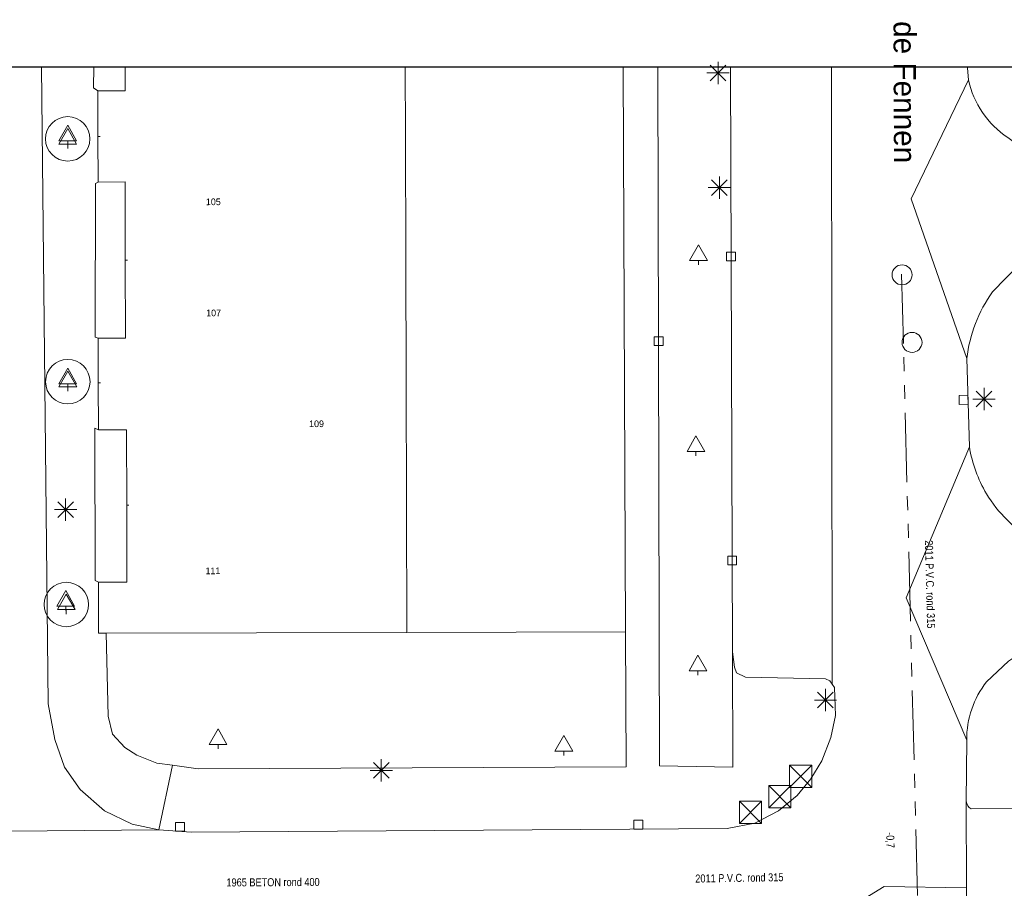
# Model space of a CAD drawing. Header units: millimetres. Extents: x 812 to 183790, y 13 to 580968.
# Tile 245 of 256: x 182697 to 182742, y 580929 to 580968. Entities that reach past the tile are written whole.
import ezdxf

# ---------------------------------------------------------------- set-up
doc = ezdxf.new("R2010")
doc.units = ezdxf.units.MM
doc.header["$LTSCALE"] = 5
doc.linetypes.add('DGN1', pattern=[336.0003, 0, -336.0003])
doc.linetypes.add('PHANTOM2', pattern=[1.25, 0.625, -0.125, 0.125, -0.125, 0.125, -0.125])
for name, color, linetype, lineweight in [('000 BOB eind', 252, 'Continuous', 13), ('000 Specificaties_S', 252, 'Continuous', 13), ('046 GEMENGD STELSEL', 252, 'PHANTOM2', 0), ('afsluitpaal', 252, 'Continuous', 9), ('beheer openbare ruimte groenbeheer', 252, 'Continuous', 9), ('beheer openbare ruimte wegbeheer', 252, 'Continuous', 9), ('boom', 252, 'Continuous', 9), ('boomspiegelpunt', 7, 'Continuous', 0), ('hoofdgebouw', 252, 'Continuous', 9), ('huisnummerreeks BGT', 252, 'Continuous', 9), ('inspectie- rioolput', 252, 'Continuous', 9), ('kant verharding', 252, 'Continuous', 9), ('kolk', 252, 'Continuous', 9), ('lichtmast', 252, 'Continuous', 9), ('openbaar ruimte label', 252, 'Continuous', 9)]:
    doc.layers.add(name, color=color, linetype=linetype, lineweight=lineweight)
doc.layers.add('scheidingsmuur', color=1, linetype='DGN1', lineweight=13, true_color=0xff0000)
doc.styles.add('Arial Narrow', font='Arial Narrow.shx')
doc.styles.add('Styledgn000', font='dgn000.shx')

# ---------------------------------------------------------------- blocks, each defined once
blk = doc.blocks.new('RIOOLP35')
at = {"layer": 'inspectie- rioolput', "color": 251, "linetype": 'Continuous', "lineweight": 0, "true_color": 0x696969}
blk.add_circle((0, 0), 0.9, dxfattribs=at)
blk = doc.blocks.new('BOOMKR17')
at = {"layer": 'boomspiegelpunt', "color": 251, "linetype": 'Continuous', "lineweight": 0, "true_color": 0x696969, "flags": 128}
for points in [[(-0.4, -0.233), (0, 0.467), (0.4, -0.233), (-0.4, -0.233)], [(0, -0.233), (0, -0.433)]]:
    blk.add_lwpolyline(points, dxfattribs=at)
at = {"layer": 'boomspiegelpunt', "color": 251, "linetype": 'Continuous', "lineweight": 0, "true_color": 0x696969}
blk.add_circle((0, 0), 1, dxfattribs=at)
blk = doc.blocks.new('HINDER38')
at = {"layer": 'afsluitpaal', "color": 251, "linetype": 'Continuous', "lineweight": 0, "true_color": 0x696969}
for p, q in [((-0.5, 0.5), (0.5, -0.5)), ((0.5, 0.5), (-0.5, -0.5))]:
    blk.add_line(p, q, dxfattribs=at)
at = {"layer": 'afsluitpaal', "color": 251, "linetype": 'Continuous', "lineweight": 0, "true_color": 0x696969, "flags": 128}
blk.add_lwpolyline([(-0.5, 0.5), (0.5, 0.5), (0.5, -0.5), (-0.5, -0.5), (-0.5, 0.5)], dxfattribs=at)
blk = doc.blocks.new('BOOMKR22')
at = {"layer": 'boomspiegelpunt', "color": 251, "linetype": 'Continuous', "lineweight": 0, "true_color": 0x696969, "flags": 128}
for points in [[(-0.4, -0.233), (0, 0.467), (0.4, -0.233), (-0.4, -0.233)], [(0, -0.233), (0, -0.433)]]:
    blk.add_lwpolyline(points, dxfattribs=at)
at = {"layer": 'boomspiegelpunt', "color": 251, "linetype": 'Continuous', "lineweight": 0, "true_color": 0x696969}
blk.add_circle((0, 0), 1, dxfattribs=at)
blk = doc.blocks.new('LANTP112')
at = {"layer": 'lichtmast', "color": 251, "linetype": 'Continuous', "lineweight": 0, "true_color": 0x696969}
for p, q in [((0, -0.5), (0, 0.5)), ((-0.5, 0), (0.5, 0.001)), ((0.354, -0.354), (-0.354, 0.354)), ((-0.354, -0.354), (0.354, 0.354))]:
    blk.add_line(p, q, dxfattribs=at)
blk = doc.blocks.new('HINDER72')
at = {"layer": 'afsluitpaal', "color": 251, "linetype": 'Continuous', "lineweight": 0, "true_color": 0x696969}
for p, q in [((-0.5, 0.5), (0.5, -0.5)), ((0.5, 0.5), (-0.5, -0.5))]:
    blk.add_line(p, q, dxfattribs=at)
at = {"layer": 'afsluitpaal', "color": 251, "linetype": 'Continuous', "lineweight": 0, "true_color": 0x696969, "flags": 128}
blk.add_lwpolyline([(-0.5, 0.5), (0.5, 0.5), (0.5, -0.5), (-0.5, -0.5), (-0.5, 0.5)], dxfattribs=at)
blk = doc.blocks.new('SKOLK300')
at = {"layer": 'kolk', "color": 251, "linetype": 'Continuous', "lineweight": 0, "true_color": 0x696969, "flags": 128}
blk.add_lwpolyline([(-0.2, 0.4), (0.2, 0.4), (0.2, 0), (-0.2, 0), (-0.2, 0.4)], dxfattribs=at)
blk = doc.blocks.new('BOOM195')
at = {"layer": 'boom', "color": 251, "linetype": 'Continuous', "lineweight": 0, "true_color": 0x696969}
blk.add_line((0, -0.433), (0, -0.233), dxfattribs=at)
at = {"layer": 'boom', "color": 251, "linetype": 'Continuous', "lineweight": 0, "true_color": 0x696969, "flags": 128}
blk.add_lwpolyline([(-0.4, -0.233), (0, 0.467), (0.4, -0.233), (-0.4, -0.233)], dxfattribs=at)
blk = doc.blocks.new('SKOLK428')
at = {"layer": 'kolk', "color": 251, "linetype": 'Continuous', "lineweight": 0, "true_color": 0x696969, "flags": 128}
blk.add_lwpolyline([(-0.2, 0.4), (0.2, 0.4), (0.2, 0), (-0.2, 0), (-0.2, 0.4)], dxfattribs=at)
blk = doc.blocks.new('BOOM405')
at = {"layer": 'boom', "color": 251, "linetype": 'Continuous', "lineweight": 0, "true_color": 0x696969}
blk.add_line((0, -0.433), (0, -0.233), dxfattribs=at)
at = {"layer": 'boom', "color": 251, "linetype": 'Continuous', "lineweight": 0, "true_color": 0x696969, "flags": 128}
blk.add_lwpolyline([(-0.4, -0.233), (0, 0.467), (0.4, -0.233), (-0.4, -0.233)], dxfattribs=at)
blk = doc.blocks.new('LANTP263')
at = {"layer": 'lichtmast', "color": 251, "linetype": 'Continuous', "lineweight": 0, "true_color": 0x696969}
for p, q in [((0, -0.5), (0, 0.5)), ((-0.5, 0), (0.5, 0.001)), ((0.354, -0.354), (-0.354, 0.354)), ((-0.354, -0.354), (0.354, 0.354))]:
    blk.add_line(p, q, dxfattribs=at)
blk = doc.blocks.new('BOOM443')
at = {"layer": 'boom', "color": 251, "linetype": 'Continuous', "lineweight": 0, "true_color": 0x696969}
blk.add_line((0, -0.433), (0, -0.233), dxfattribs=at)
at = {"layer": 'boom', "color": 251, "linetype": 'Continuous', "lineweight": 0, "true_color": 0x696969, "flags": 128}
blk.add_lwpolyline([(-0.4, -0.233), (0, 0.467), (0.4, -0.233), (-0.4, -0.233)], dxfattribs=at)
blk = doc.blocks.new('BOOM527')
at = {"layer": 'boom', "color": 251, "linetype": 'Continuous', "lineweight": 0, "true_color": 0x696969}
blk.add_line((0, -0.433), (0, -0.233), dxfattribs=at)
at = {"layer": 'boom', "color": 251, "linetype": 'Continuous', "lineweight": 0, "true_color": 0x696969, "flags": 128}
blk.add_lwpolyline([(-0.4, -0.233), (0, 0.467), (0.4, -0.233), (-0.4, -0.233)], dxfattribs=at)
blk = doc.blocks.new('BOOMKR80')
at = {"layer": 'boomspiegelpunt', "color": 251, "linetype": 'Continuous', "lineweight": 0, "true_color": 0x696969, "flags": 128}
for points in [[(-0.4, -0.233), (0, 0.467), (0.4, -0.233), (-0.4, -0.233)], [(0, -0.233), (0, -0.433)]]:
    blk.add_lwpolyline(points, dxfattribs=at)
at = {"layer": 'boomspiegelpunt', "color": 251, "linetype": 'Continuous', "lineweight": 0, "true_color": 0x696969}
blk.add_circle((0, 0), 1, dxfattribs=at)
blk = doc.blocks.new('LANTP359')
at = {"layer": 'lichtmast', "color": 251, "linetype": 'Continuous', "lineweight": 0, "true_color": 0x696969}
for p, q in [((0, -0.5), (0, 0.5)), ((-0.5, 0), (0.5, 0.001)), ((0.354, -0.354), (-0.354, 0.354)), ((-0.354, -0.354), (0.354, 0.354))]:
    blk.add_line(p, q, dxfattribs=at)
blk = doc.blocks.new('LANTP390')
at = {"layer": 'lichtmast', "color": 251, "linetype": 'Continuous', "lineweight": 0, "true_color": 0x696969}
for p, q in [((0, -0.5), (0, 0.5)), ((-0.5, 0), (0.5, 0.001)), ((0.354, -0.354), (-0.354, 0.354)), ((-0.354, -0.354), (0.354, 0.354))]:
    blk.add_line(p, q, dxfattribs=at)
blk = doc.blocks.new('SKOLK879')
at = {"layer": 'kolk', "color": 251, "linetype": 'Continuous', "lineweight": 0, "true_color": 0x696969, "flags": 128}
blk.add_lwpolyline([(-0.2, 0.4), (0.2, 0.4), (0.2, 0), (-0.2, 0), (-0.2, 0.4)], dxfattribs=at)
blk = doc.blocks.new('BOOM616')
at = {"layer": 'boom', "color": 251, "linetype": 'Continuous', "lineweight": 0, "true_color": 0x696969}
blk.add_line((0, -0.433), (0, -0.233), dxfattribs=at)
at = {"layer": 'boom', "color": 251, "linetype": 'Continuous', "lineweight": 0, "true_color": 0x696969, "flags": 128}
blk.add_lwpolyline([(-0.4, -0.233), (0, 0.467), (0.4, -0.233), (-0.4, -0.233)], dxfattribs=at)
blk = doc.blocks.new('BOOM674')
at = {"layer": 'boom', "color": 251, "linetype": 'Continuous', "lineweight": 0, "true_color": 0x696969}
blk.add_line((0, -0.433), (0, -0.233), dxfattribs=at)
at = {"layer": 'boom', "color": 251, "linetype": 'Continuous', "lineweight": 0, "true_color": 0x696969, "flags": 128}
blk.add_lwpolyline([(-0.4, -0.233), (0, 0.467), (0.4, -0.233), (-0.4, -0.233)], dxfattribs=at)
blk = doc.blocks.new('HINDER303')
at = {"layer": 'afsluitpaal', "color": 251, "linetype": 'Continuous', "lineweight": 0, "true_color": 0x696969}
for p, q in [((-0.5, 0.5), (0.5, -0.5)), ((0.5, 0.5), (-0.5, -0.5))]:
    blk.add_line(p, q, dxfattribs=at)
at = {"layer": 'afsluitpaal', "color": 251, "linetype": 'Continuous', "lineweight": 0, "true_color": 0x696969, "flags": 128}
blk.add_lwpolyline([(-0.5, 0.5), (0.5, 0.5), (0.5, -0.5), (-0.5, -0.5), (-0.5, 0.5)], dxfattribs=at)
blk = doc.blocks.new('RIOOLP429')
at = {"layer": 'inspectie- rioolput', "color": 251, "linetype": 'Continuous', "lineweight": 0, "true_color": 0x696969}
blk.add_circle((0, 0), 0.9, dxfattribs=at)
blk = doc.blocks.new('LANTP496')
at = {"layer": 'lichtmast', "color": 251, "linetype": 'Continuous', "lineweight": 0, "true_color": 0x696969}
for p, q in [((0, -0.5), (0, 0.5)), ((-0.5, 0), (0.5, 0.001)), ((0.354, -0.354), (-0.354, 0.354)), ((-0.354, -0.354), (0.354, 0.354))]:
    blk.add_line(p, q, dxfattribs=at)
blk = doc.blocks.new('SKOLK1227')
at = {"layer": 'kolk', "color": 251, "linetype": 'Continuous', "lineweight": 0, "true_color": 0x696969, "flags": 128}
blk.add_lwpolyline([(-0.211, 0.394), (0.188, 0.406), (0.2, 0.006), (-0.2, -0.006), (-0.211, 0.394)], dxfattribs=at)
blk = doc.blocks.new('SKOLK1244')
at = {"layer": 'kolk', "color": 251, "linetype": 'Continuous', "lineweight": 0, "true_color": 0x696969, "flags": 128}
blk.add_lwpolyline([(-0.2, 0.4), (0.2, 0.4), (0.2, 0), (-0.2, 0), (-0.2, 0.4)], dxfattribs=at)
blk = doc.blocks.new('SKOLK1257')
at = {"layer": 'kolk', "color": 251, "linetype": 'Continuous', "lineweight": 0, "true_color": 0x696969, "flags": 128}
blk.add_lwpolyline([(-0.2, 0.4), (0.2, 0.4), (0.2, 0), (-0.2, 0), (-0.2, 0.4)], dxfattribs=at)
blk = doc.blocks.new('LANTP556')
at = {"layer": 'lichtmast', "color": 251, "linetype": 'Continuous', "lineweight": 0, "true_color": 0x696969}
for p, q in [((0, -0.5), (0, 0.5)), ((-0.5, 0), (0.5, 0.001)), ((0.354, -0.354), (-0.354, 0.354)), ((-0.354, -0.354), (0.354, 0.354))]:
    blk.add_line(p, q, dxfattribs=at)
blk = doc.blocks.new('BOOM919')
at = {"layer": 'boom', "color": 251, "linetype": 'Continuous', "lineweight": 0, "true_color": 0x696969}
blk.add_line((0, -0.433), (0, -0.233), dxfattribs=at)
at = {"layer": 'boom', "color": 251, "linetype": 'Continuous', "lineweight": 0, "true_color": 0x696969, "flags": 128}
blk.add_lwpolyline([(-0.4, -0.233), (0, 0.467), (0.4, -0.233), (-0.4, -0.233)], dxfattribs=at)
blk = doc.blocks.new('BOOM942')
at = {"layer": 'boom', "color": 251, "linetype": 'Continuous', "lineweight": 0, "true_color": 0x696969}
blk.add_line((0, -0.433), (0, -0.233), dxfattribs=at)
at = {"layer": 'boom', "color": 251, "linetype": 'Continuous', "lineweight": 0, "true_color": 0x696969, "flags": 128}
blk.add_lwpolyline([(-0.4, -0.233), (0, 0.467), (0.4, -0.233), (-0.4, -0.233)], dxfattribs=at)

msp = doc.modelspace()

# ---------------------------------------------------------------- linework, layer by layer
at = {"ltscale": 0.2}
msp.add_lwpolyline([(182314.708, 580966.07), (183589.202, 580966.07), (183589.202, 580301.164), (182314.708, 580301.164)], close=True, dxfattribs=at)
msp.add_lwpolyline([(182314.708, 580966.07), (183589.202, 580966.07), (183589.202, 580301.164), (182314.708, 580301.164)], close=True, dxfattribs=at)
msp.add_lwpolyline([(182314.708, 580966.07), (183589.202, 580966.07), (183589.202, 580301.164), (182314.708, 580301.164)], close=True, dxfattribs=at)
at = {"layer": '046 GEMENGD STELSEL', "flags": 128}
msp.add_lwpolyline([(182736.911, 580956.747), (182737.63, 580928.782)], dxfattribs=at)
at = {"layer": 'beheer openbare ruimte groenbeheer', "color": 251, "lineweight": 0, "true_color": 0x696969}
msp.add_lwpolyline([(182714.645, 580940.621), (182724.493, 580940.644)], dxfattribs=at)
at = {"layer": 'beheer openbare ruimte wegbeheer', "color": 251, "lineweight": 0, "true_color": 0x696969}
for points in [[(182704.107, 580934.641), (182703.496, 580931.735)], [(182686.727, 580931.583), (182703.496, 580931.735)]]:
    msp.add_lwpolyline(points, dxfattribs=at)
at = {"layer": 'hoofdgebouw', "color": 251, "lineweight": 0, "true_color": 0x696969, "flags": 128}
for points in [[(182701.974, 580966.07), (182701.977, 580964.994), (182700.742, 580964.99)], [(182700.754, 580960.887), (182701.971, 580960.891), (182701.981, 580957.365)], [(182701.981, 580957.365), (182701.99, 580953.861), (182700.755, 580953.857)], [(182702.043, 580946.345), (182702.034, 580949.733), (182700.767, 580949.729)], [(182700.774, 580942.874), (182702.053, 580942.878), (182702.043, 580946.345)], [(182700.774, 580942.874), (182700.78, 580940.583), (182701.12, 580940.584)]]:
    msp.add_lwpolyline(points, dxfattribs=at)
at = {"layer": 'hoofdgebouw', "color": 251, "lineweight": 0, "true_color": 0x696969}
for points in [[(182714.582, 580962.979), (182714.574, 580966.07)], [(182700.742, 580964.99), (182700.748, 580962.942)], [(182700.748, 580962.942), (182700.754, 580960.887)], [(182714.598, 580957.399), (182714.582, 580962.979)], [(182714.613, 580951.888), (182714.598, 580957.399)], [(182700.755, 580953.857), (182700.761, 580951.851)], [(182700.761, 580951.851), (182700.767, 580949.729)], [(182714.629, 580946.38), (182714.613, 580951.888)], [(182714.645, 580940.621), (182714.629, 580946.38)], [(182701.12, 580940.584), (182714.645, 580940.621)]]:
    msp.add_lwpolyline(points, dxfattribs=at)
at = {"layer": 'kant verharding', "color": 251, "lineweight": 0, "true_color": 0x696969, "flags": 128}
for points in [[(182729.218, 580966.07), (182729.303, 580939.741), (182729.387, 580939.05), (182729.487, 580938.8), (182729.886, 580938.599), (182733.488, 580938.536), (182733.688, 580938.435), (182733.788, 580938.284), (182733.887, 580938.134), (182733.932, 580936.884), (182733.729, 580935.883), (182733.326, 580934.834), (182732.823, 580934.034), (182732.219, 580933.286), (182731.367, 580932.588), (182730.314, 580932.042), (182729.062, 580931.796), (182704.947, 580931.63), (182703.496, 580931.735), (182702.296, 580931.989), (182701.047, 580932.594), (182699.95, 580933.549), (182699.252, 580934.552), (182698.806, 580935.805), (182698.512, 580937.407), (182698.214, 580966.07)], [(182700.565, 580966.07), (182700.555, 580965.12), (182700.742, 580964.99)], [(182724.383, 580966.07), (182724.493, 580940.644), (182724.519, 580934.564), (182705.256, 580934.481), (182704.107, 580934.641), (182703.406, 580934.738), (182702.506, 580935.091), (182701.957, 580935.443), (182701.409, 580936.046), (182701.211, 580936.846), (182701.12, 580940.584)], [(182729.303, 580939.741), (182729.322, 580934.548), (182726.02, 580934.609), (182725.935, 580966.07)], [(182733.763, 580966.07), (182733.788, 580938.284)], [(182739.87, 580966.07), (182739.869, 580966.016), (182739.915, 580965.488), (182737.343, 580960.124), (182739.846, 580952.941), (182739.961, 580948.969)], [(182700.754, 580960.887), (182700.641, 580960.817), (182700.618, 580953.912), (182700.755, 580953.857)], [(182700.767, 580949.729), (182700.604, 580949.809), (182700.631, 580942.953), (182700.774, 580942.874)], [(182739.828, 580929.127), (182739.821, 580933.027)]]:
    msp.add_lwpolyline(points, dxfattribs=at)
for points in [[(182739.915, 580965.488, 0.192743), (182741.689, 580962.883, 0.105488), (182743.864, 580961.951), (182744.894, 580961.992), (182748.586, 580961.829), (182791.49, 580961.794), (182810.382, 580961.911, 0.180764), (182812.065, 580962.809, 0.12022), (182813.019, 580964.065), (182812.594, 580963.853), (182804.472, 580963.786), (182785.573, 580963.795), (182761.52, 580963.857), (182746.969, 580963.851), (182745.144, 580963.907), (182745.157, 580966.07)], [(182745.169, 580958.284, 0.199055), (182742.199, 580957.168), (182741.001, 580955.939, 0.128383), (182739.846, 580952.941)], [(182742.831, 580944.743, -0.115372), (182740.726, 580946.859, -0.091473), (182739.961, 580948.969), (182737.113, 580942.169), (182739.842, 580935.772), (182739.821, 580933.027, 0.254444), (182740.043, 580932.674), (182744.94, 580932.708)], [(182792.9, 580938.151), (182792.269, 580938.955, 0.15315), (182788.928, 580940.239), (182779.632, 580940.266), (182744.85, 580940.274, 0.160393), (182741.722, 580939.324), (182740.738, 580938.401, 0.172024), (182739.842, 580935.772)], [(182744.922, 580915.215), (182740.11, 580915.105, 0.379515), (182739.853, 580914.843), (182739.828, 580929.127), (182736.124, 580929.187), (182730.143, 580925.508, -0.239459), (182733.186, 580923.208, -0.158761), (182733.937, 580918.671), (182733.974, 580891.182), (182733.927, 580887.47), (182734.175, 580887.452), (182735.707, 580884.671), (182738.754, 580879.141)]]:
    msp.add_lwpolyline(points, format="xyb", dxfattribs=at)
at = {"layer": 'scheidingsmuur', "color": 251, "lineweight": 0, "ltscale": 0.1, "true_color": 0x696969}
for points in [[(182700.748, 580962.942), (182714.582, 580962.979)], [(182701.981, 580957.365), (182714.598, 580957.399)], [(182700.761, 580951.851), (182714.613, 580951.888)], [(182702.043, 580946.345), (182714.629, 580946.38)]]:
    msp.add_lwpolyline(points, dxfattribs=at)

# ---------------------------------------------------------------- block references
at = {"color": 251, "linetype": 'Continuous', "lineweight": 0, "true_color": 0x696969}
for name, p in [('LANTP263', (182728.652, 580965.797)), ('BOOMKR80', (182699.391, 580962.829)), ('BOOM942', (182699.392, 580962.974)), ('LANTP112', (182728.713, 580960.633)), ('BOOM405', (182727.772, 580957.589)), ('SKOLK300', (182729.238, 580957.334)), ('SKOLK879', (182725.981, 580953.526)), ('BOOMKR17', (182699.393, 580951.901)), ('BOOM443', (182699.391, 580952.042)), ('LANTP359', (182740.621, 580951.118)), ('SKOLK1227', (182739.705, 580950.885)), ('BOOM919', (182727.658, 580948.995)), ('LANTP496', (182699.294, 580946.144)), ('SKOLK1257', (182729.289, 580943.657)), ('BOOMKR22', (182699.326, 580941.876)), ('BOOM527', (182699.301, 580942.037)), ('BOOM195', (182727.746, 580939.124)), ('LANTP390', (182733.485, 580937.575)), ('BOOM674', (182706.154, 580935.813)), ('BOOM616', (182721.714, 580935.514)), ('LANTP556', (182713.499, 580934.408)), ('HINDER72', (182732.365, 580934.145)), ('HINDER303', (182731.431, 580933.223)), ('HINDER38', (182730.111, 580932.524)), ('SKOLK1244', (182704.446, 580931.671)), ('SKOLK428', (182725.066, 580931.768))]:
    msp.add_blockref(name, p, dxfattribs=at)
at = {"color": 251, "linetype": 'Continuous', "lineweight": 0, "true_color": 0x696969, "xscale": 0.5, "yscale": 0.5}
for name, p in [('RIOOLP35', (182736.932, 580956.71)), ('RIOOLP429', (182737.38, 580953.67))]:
    msp.add_blockref(name, p, dxfattribs=at)

# ---------------------------------------------------------------- texts
at = {"layer": '000 BOB eind', "insert": (182736.373, 580931.274), "char_height": 0.36, "attachment_point": 5, "rotation": 271.1915, "line_spacing_factor": 0.6, "style": 'Arial Narrow'}
msp.add_mtext('-0,7', dxfattribs=at)
at = {"layer": '000 Specificaties_S', "char_height": 0.36, "attachment_point": 5, "line_spacing_factor": 0.6, "style": 'Arial Narrow'}
for s, insert, rotation in [('2011 P.V.C. rond 315', (182738.187, 580942.783), 271.4723), ('2011 P.V.C. rond 315', (182729.61, 580929.571), 0.9121), ('1965 BETON rond 400', (182708.629, 580929.375), 0.3018)]:
    msp.add_mtext(s, dxfattribs=dict(at, insert=insert, rotation=rotation))
at = {"layer": 'huisnummerreeks BGT', "color": 251, "linetype": 'Continuous', "lineweight": 0, "true_color": 0x696969, "char_height": 0.3, "attachment_point": 5, "line_spacing_factor": 0.8, "style": 'Styledgn000'}
for s, insert, rotation in [('{\\C251;105}', (182705.941, 580959.994), 0.2), ('{\\C251;107}', (182705.954, 580954.995), 0.1), ('{\\C251;109}', (182710.585, 580950.005), 0.2), ('{\\C251;111}', (182705.923, 580943.39), 0.1)]:
    msp.add_mtext(s, dxfattribs=dict(at, insert=insert, rotation=rotation))
at = {"layer": 'openbaar ruimte label', "color": 251, "linetype": 'Continuous', "lineweight": 0, "true_color": 0x696969, "insert": (182737.049, 580964.93), "char_height": 1, "attachment_point": 5, "rotation": 270.2, "line_spacing_factor": 0.8, "style": 'Styledgn000'}
msp.add_mtext('{\\C251;de Fennen}', dxfattribs=at)

doc.saveas('drawing.dxf')
